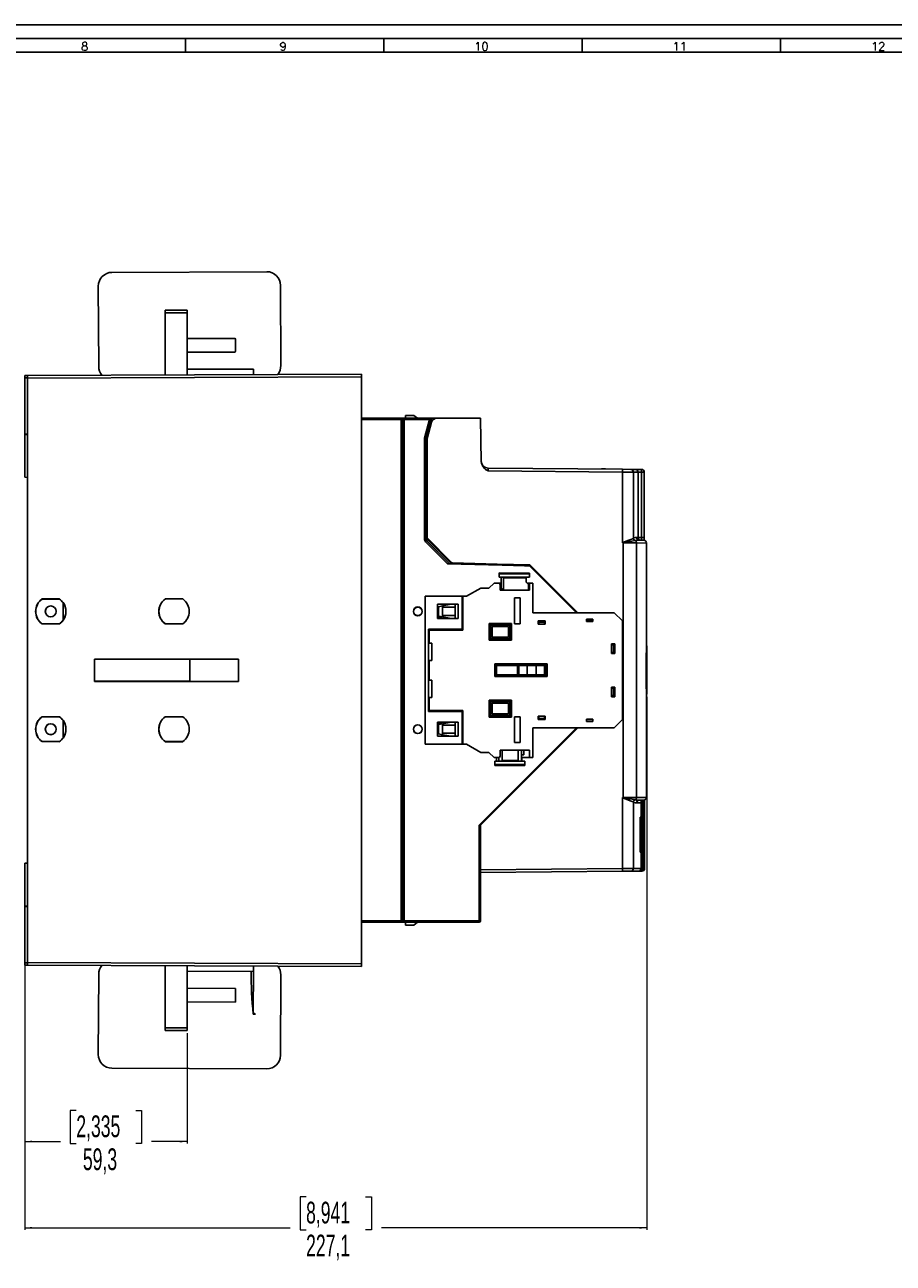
# Model space of a CAD drawing. Header units: millimetres. Extents: x 0 to 1189, y 0 to 841.
# Tile 19 of 21: x 546 to 863, y 389 to 841. Entities that reach past the tile are written whole.
import ezdxf

# ---------------------------------------------------------------- set-up
doc = ezdxf.new("R2010")
doc.units = ezdxf.units.MM
doc.layers.add('FORMATO', color=7, linetype='Continuous')
doc.styles.add('SLDTEXTSTYLE0', font='ROMANS')
doc.styles.add('SLDTEXTSTYLE1', font='TXT', dxfattribs={"width": 0.605})
doc.dimstyles.new('SLDDIMSTYLE2', dxfattribs={"dimtxt": 7.704956, "dimasz": 2.7, "dimexe": 0, "dimexo": 0.0625, "dimgap": 1.926239, "dimtad": 0, "dimrnd": 1e-09, "dimzin": 12, "dimdsep": 46, "dimtxsty": 'SLDTEXTSTYLE1', "dimsah": 1, "dimcen": 0.09, "dimadec": 0, "dimazin": 3, "dimtfac": 1, "dimtdec": 3, "dimtofl": 0, "dimtmove": 0, "dimatfit": 3, "dimfxl": 0, "dimfrac": 2, "dimtolj": 1, "dimtzin": 12, "dimarcsym": 0})

# ---------------------------------------------------------------- blocks, each defined once
blk = doc.blocks.new('_D_6')
at = {"color": 7, "linetype": 'Continuous', "lineweight": 18}
for p, q in [((772.91, 595.62), (772.91, 401.1)), ((545.81, 518.32), (545.81, 401.1)), ((648.52, 413.14), (646.34, 413.14)), ((646.34, 413.14), (646.34, 401.15)), ((670.21, 413.14), (672.38, 413.14)), ((672.38, 413.14), (672.38, 401.15)), ((545.81, 401.85), (642.73, 401.85)), ((646.34, 401.15), (648.52, 401.15)), ((672.38, 401.15), (670.21, 401.15)), ((772.91, 401.85), (676, 401.85))]:
    blk.add_line(p, q, dxfattribs=at)
for points in [[(545.81, 401.85), (548.51, 401.5), (548.51, 402.2)], [(772.91, 401.85), (770.21, 402.2), (770.21, 401.5)]]:
    blk.add_solid(points, dxfattribs=at)
at = {"color": 7, "linetype": 'Continuous', "lineweight": 18, "char_height": 7.937, "attachment_point": 1, "style": 'SLDTEXTSTYLE1'}
for s, insert in [('8,941', (648.52, 411.38)), ('227,1', (648.52, 399.35))]:
    blk.add_mtext(s, dxfattribs=dict(at, insert=insert))
blk = doc.blocks.new('_D_7')
at = {"color": 7, "linetype": 'Continuous', "lineweight": 18}
for p, q in [((545.81, 497.59), (545.81, 432.6)), ((605.11, 472.87), (605.11, 432.6)), ((564.62, 444.64), (562.44, 444.64)), ((562.44, 444.64), (562.44, 432.65)), ((586.31, 444.64), (588.48, 444.64)), ((588.48, 444.64), (588.48, 432.65)), ((545.81, 433.35), (558.83, 433.35)), ((562.44, 432.65), (564.62, 432.65)), ((588.48, 432.65), (586.31, 432.65)), ((605.11, 433.35), (592.1, 433.35))]:
    blk.add_line(p, q, dxfattribs=at)
for points in [[(545.81, 433.35), (548.51, 433), (548.51, 433.7)], [(605.11, 433.35), (602.41, 433.7), (602.41, 433)]]:
    blk.add_solid(points, dxfattribs=at)
at = {"color": 7, "linetype": 'Continuous', "lineweight": 18, "char_height": 7.937, "attachment_point": 1, "style": 'SLDTEXTSTYLE1'}
for s, insert in [('2,335', (564.62, 442.88)), ('59,3', (567.03, 430.85))]:
    blk.add_mtext(s, dxfattribs=dict(at, insert=insert))

msp = doc.modelspace()

# ---------------------------------------------------------------- linework, layer by layer
at = {"color": 7, "linetype": 'Continuous', "lineweight": 25}
for p, q in [((577.65, 750.614), (634.149, 750.86)), ((572.799, 716.292), (572.671, 745.592)), ((639.299, 716.582), (639.171, 745.882)), ((597.113, 736.867), (605.113, 736.867)), ((597.113, 735.867), (597.113, 736.867)), ((605.113, 735.867), (597.113, 735.867)), ((597.113, 713.198), (597.113, 735.867)), ((605.113, 736.867), (605.113, 735.867)), ((605.113, 713.233), (605.113, 735.867)), ((622.455, 726.509), (605.113, 726.433)), ((622.448, 726.502), (605.113, 726.426)), ((622.448, 726.502), (622.455, 726.509)), ((622.756, 726.21), (622.75, 726.203)), ((622.769, 721.817), (622.75, 726.203)), ((622.776, 721.81), (622.756, 726.21)), ((605.113, 721.44), (622.47, 721.516)), ((605.113, 721.433), (622.477, 721.509)), ((622.477, 721.509), (622.47, 721.516)), ((622.769, 721.817), (622.776, 721.81)), ((605.113, 715.233), (629.304, 715.339)), ((629.304, 715.339), (629.313, 713.339)), ((545.813, 712.974), (546.813, 712.979)), ((545.813, 712.148), (545.813, 712.974)), ((545.813, 712.148), (545.813, 691.582)), ((546.813, 712.979), (668.813, 713.511)), ((546.813, 712.979), (546.813, 711.979)), ((668.813, 712.511), (546.813, 711.979)), ((546.813, 498.755), (546.813, 711.979)), ((668.813, 713.511), (668.813, 712.511)), ((668.813, 498.222), (668.813, 712.511)), ((668.813, 697.367), (683.189, 697.367)), ((683.189, 696.867), (668.813, 696.867)), ((683.189, 697.367), (683.189, 696.867)), ((683.189, 697.367), (683.307, 697.367)), ((683.189, 513.867), (683.189, 696.867)), ((683.189, 696.867), (683.689, 696.867)), ((684.307, 697.367), (683.307, 697.367)), ((683.689, 696.867), (683.689, 513.867)), ((683.807, 696.867), (683.689, 696.867)), ((683.807, 513.867), (683.807, 696.867)), ((683.807, 696.867), (684.307, 696.867)), ((684.307, 697.367), (684.307, 696.867)), ((684.307, 697.367), (693.569, 697.367)), ((684.307, 696.867), (684.307, 513.867)), ((693.569, 696.867), (684.307, 696.867)), ((684.813, 698.367), (684.813, 697.367)), ((687.813, 698.367), (684.813, 698.367)), ((689.213, 697.367), (687.813, 698.367)), ((691.771, 690.158), (693.569, 696.867)), ((694.052, 696.737), (692.254, 690.029)), ((692.313, 690.021), (694.113, 696.737)), ((693.569, 697.367), (693.569, 696.867)), ((693.569, 697.367), (693.63, 697.367)), ((694.052, 696.737), (693.569, 696.867)), ((693.768, 697.367), (693.63, 697.367)), ((696.248, 697.367), (693.768, 697.367)), ((694.113, 696.737), (694.052, 696.737)), ((694.665, 696.867), (694.113, 696.737)), ((712.213, 697.367), (696.248, 697.367)), ((712.491, 681.476), (712.213, 697.367)), ((692.687, 689.966), (694.273, 695.884)), ((694.316, 695.884), (692.731, 689.966)), ((694.273, 695.884), (694.333, 695.944)), ((694.273, 695.884), (694.316, 695.884)), ((545.813, 691.417), (545.813, 691.582)), ((545.813, 691.417), (545.813, 675.811)), ((691.72, 653.284), (691.72, 689.77)), ((691.72, 689.77), (692.22, 689.77)), ((691.771, 690.158), (692.254, 690.029)), ((692.22, 689.77), (692.22, 653.284)), ((692.279, 689.762), (692.22, 689.77)), ((692.254, 690.029), (692.313, 690.021)), ((692.279, 660.86), (692.279, 689.762)), ((692.669, 660.38), (692.67, 689.837)), ((692.67, 689.837), (692.687, 689.966)), ((692.67, 689.837), (692.713, 689.837)), ((692.687, 689.966), (692.731, 689.966)), ((692.713, 689.837), (692.713, 653.667)), ((714.966, 679.173), (764.083, 678.744)), ((764.083, 677.744), (715.027, 678.172)), ((756.396, 678.867), (757.813, 678.867)), ((756.396, 678.811), (756.396, 678.867)), ((757.813, 678.867), (757.813, 678.799)), ((764.083, 678.744), (767.053, 678.718)), ((767.053, 678.718), (768.726, 678.703)), ((768.726, 678.703), (771.006, 678.684)), ((769.454, 678.376), (769.372, 678.376)), ((769.454, 678.347), (769.454, 678.376)), ((545.813, 675.811), (546.813, 675.794)), ((764.083, 651.895), (764.083, 677.744)), ((768.043, 677.718), (764.083, 677.744)), ((768.043, 677.718), (768.043, 653.609)), ((769.717, 677.703), (768.043, 677.718)), ((769.717, 653.837), (769.717, 677.703)), ((769.717, 653.837), (769.717, 677.703)), ((769.717, 677.703), (769.717, 677.703)), ((771.006, 653.835), (771.006, 677.684)), ((771.997, 653.835), (771.997, 677.684)), ((692.24, 660.821), (692.279, 660.86)), ((692.24, 660.821), (692.24, 656.913)), ((692.279, 656.873), (692.24, 656.913)), ((692.279, 653.308), (692.279, 656.873)), ((692.669, 653.667), (692.669, 657.351)), ((691.72, 653.284), (692.22, 653.284)), ((692.159, 652.223), (692.513, 652.577)), ((700.125, 644.257), (692.159, 652.223)), ((692.22, 653.284), (692.279, 653.308)), ((692.779, 653.308), (692.279, 653.308)), ((692.572, 652.601), (692.513, 652.577)), ((692.513, 652.577), (700.849, 644.24)), ((692.925, 652.955), (692.572, 652.601)), ((700.915, 644.258), (692.572, 652.601)), ((692.669, 653.667), (692.713, 653.667)), ((701.6, 644.736), (692.669, 653.667)), ((692.713, 653.667), (701.645, 644.736)), ((692.925, 652.955), (701.639, 644.241)), ((764.276, 651.893), (764.083, 651.895)), ((764.276, 558.923), (764.276, 651.893)), ((769.21, 651.859), (764.276, 651.893)), ((768.043, 653.609), (768.083, 653.659)), ((768.648, 652.759), (768.572, 652.734)), ((769.175, 653.842), (769.717, 653.837)), ((769.21, 651.859), (769.21, 558.958)), ((770.165, 652.842), (771.822, 652.827)), ((772.813, 615.358), (772.813, 651.827)), ((730.108, 643.472), (700.125, 644.257)), ((700.915, 644.258), (700.849, 644.24)), ((701.6, 644.736), (701.645, 644.736)), ((701.639, 644.241), (717.905, 643.815)), ((701.941, 644.589), (701.985, 644.589)), ((718.25, 644.162), (701.941, 644.589)), ((701.985, 644.589), (718.293, 644.162)), ((712.213, 643.976), (712.213, 644.32)), ((728.314, 643.554), (712.213, 643.976)), ((717.905, 643.815), (712.213, 643.976)), ((718.25, 644.162), (718.293, 644.162)), ((718.293, 644.162), (730.231, 643.85)), ((730.077, 643.503), (728.314, 643.554)), ((730.077, 643.503), (730.108, 643.472)), ((747.213, 626.367), (730.108, 643.472)), ((730.231, 643.85), (747.713, 626.367)), ((730.038, 640.857), (719.038, 640.886)), ((719.038, 640.586), (719.038, 640.886)), ((719.038, 640.586), (719.038, 639.394)), ((730.038, 640.557), (719.038, 640.586)), ((719.038, 639.394), (728.838, 639.368)), ((719.688, 635.291), (719.688, 639.392)), ((720.57, 639.39), (720.579, 639.39)), ((720.57, 634.567), (720.57, 639.39)), ((720.588, 639.138), (720.588, 639.39)), ((722.732, 639.124), (720.588, 639.138)), ((727.638, 639.098), (722.732, 639.124)), ((727.638, 639.098), (727.638, 639.094)), ((728.838, 639.086), (727.638, 639.094)), ((728.838, 639.412), (730.038, 639.415)), ((728.838, 639.412), (728.838, 639.368)), ((728.838, 639.368), (728.838, 639.086)), ((728.838, 639.086), (728.838, 637.586)), ((729.738, 636.686), (728.838, 637.586)), ((730.038, 640.857), (730.038, 640.557)), ((730.038, 639.415), (730.038, 640.557)), ((707.092, 632.367), (712.288, 635.367)), ((712.288, 635.367), (715.288, 635.367)), ((717.138, 637.217), (715.288, 635.367)), ((717.138, 637.217), (719.088, 637.217)), ((719.688, 637.217), (719.088, 637.217)), ((719.088, 637.217), (719.438, 636.611)), ((719.438, 636.611), (719.438, 634.567)), ((730.088, 634.567), (719.438, 634.567)), ((719.688, 635.291), (720.408, 634.567)), ((730.088, 637.217), (729.207, 637.217)), ((729.738, 636.686), (729.738, 634.567)), ((730.088, 637.217), (730.088, 634.567)), ((730.088, 637.217), (731.288, 637.217)), ((731.288, 637.217), (731.288, 626.367)), ((558.493, 631.42), (552.135, 631.419)), ((552.151, 631.367), (552.135, 631.419)), ((558.476, 631.367), (552.151, 631.367)), ((558.476, 631.367), (558.493, 631.42)), ((559.813, 623.655), (559.813, 630.078)), ((603.494, 631.424), (597.133, 631.424)), ((597.142, 631.395), (597.133, 631.424)), ((597.142, 631.395), (603.485, 631.395)), ((603.485, 631.395), (603.494, 631.424)), ((691.988, 632.367), (691.988, 578.367)), ((705.488, 632.367), (691.988, 632.367)), ((696.488, 629.467), (696.488, 624.267)), ((703.988, 629.467), (696.488, 629.467)), ((696.525, 629.467), (696.525, 624.767)), ((696.888, 628.57), (696.537, 628.501)), ((696.54, 628.502), (696.54, 629.467)), ((696.888, 628.57), (698.388, 628.865)), ((696.888, 625.163), (696.888, 628.57)), ((701.451, 629.467), (698.388, 628.865)), ((698.388, 628.865), (698.388, 628.365)), ((699.987, 629.467), (699.987, 629.179)), ((699.997, 629.181), (699.997, 629.467)), ((700.509, 629.467), (700.509, 629.282)), ((702.988, 624.267), (702.988, 629.467)), ((703.988, 629.467), (703.988, 624.267)), ((705.488, 620.367), (705.488, 632.367)), ((705.788, 632.367), (705.488, 632.367)), ((705.788, 632.017), (705.488, 632.017)), ((705.788, 631.767), (705.488, 631.767)), ((705.788, 631.517), (705.488, 631.517)), ((705.788, 620.067), (705.788, 632.367)), ((705.788, 632.367), (707.092, 632.367)), ((724.588, 631.767), (726.688, 631.767)), ((724.588, 622.317), (724.588, 631.767)), ((726.688, 631.767), (726.688, 622.317)), ((696.488, 624.267), (703.988, 624.267)), ((696.525, 624.767), (696.54, 624.774)), ((698.525, 624.267), (696.525, 624.767)), ((696.888, 625.163), (696.537, 625.232)), ((696.54, 624.774), (696.54, 625.232)), ((696.54, 624.774), (698.54, 624.274)), ((698.388, 624.869), (696.888, 625.163)), ((698.388, 628.365), (702.988, 628.365)), ((698.388, 628.365), (698.388, 625.369)), ((698.388, 625.369), (698.388, 624.869)), ((702.988, 625.369), (698.388, 625.369)), ((698.388, 624.869), (701.451, 624.267)), ((698.54, 624.274), (698.525, 624.267)), ((699.987, 624.274), (698.54, 624.274)), ((699.987, 624.554), (699.987, 624.274)), ((699.987, 624.274), (699.997, 624.269)), ((699.997, 624.269), (699.997, 624.552)), ((700.509, 624.267), (699.997, 624.269)), ((700.509, 624.452), (700.509, 624.267)), ((731.288, 626.367), (760.988, 626.367)), ((750.938, 624.067), (753.238, 624.067)), ((750.938, 623.167), (750.938, 624.067)), ((753.238, 624.067), (753.238, 623.167)), ((763.988, 623.367), (760.988, 626.367)), ((552.151, 622.367), (552.135, 622.314)), ((552.135, 622.314), (558.493, 622.313)), ((552.151, 622.367), (558.476, 622.367)), ((558.476, 622.367), (558.493, 622.313)), ((597.142, 622.338), (597.133, 622.31)), ((597.133, 622.31), (603.494, 622.309)), ((603.485, 622.338), (597.142, 622.338)), ((603.485, 622.338), (603.494, 622.309)), ((693.188, 620.367), (705.488, 620.367)), ((693.188, 620.367), (693.188, 590.367)), ((693.488, 620.067), (693.488, 615.317)), ((693.488, 620.067), (705.788, 620.067)), ((715.368, 622.417), (723.568, 622.417)), ((715.368, 616.317), (715.368, 622.417)), ((715.668, 622.117), (715.368, 622.417)), ((723.268, 622.117), (715.668, 622.117)), ((715.668, 622.117), (715.668, 616.617)), ((715.968, 621.817), (715.968, 616.917)), ((722.968, 621.817), (715.968, 621.817)), ((722.468, 621.317), (716.468, 621.317)), ((716.468, 621.317), (716.468, 617.417)), ((722.468, 617.417), (722.468, 621.317)), ((722.968, 616.917), (722.968, 621.817)), ((723.568, 622.417), (723.268, 622.117)), ((723.268, 616.617), (723.268, 622.117)), ((723.568, 622.417), (723.568, 616.317)), ((726.688, 622.317), (724.588, 622.317)), ((733.288, 623.367), (735.788, 623.367)), ((733.288, 622.167), (733.288, 623.367)), ((733.288, 622.567), (733.538, 622.567)), ((735.788, 622.167), (733.288, 622.167)), ((733.538, 622.967), (735.538, 622.967)), ((733.538, 622.167), (733.538, 622.967)), ((735.538, 622.967), (735.538, 622.167)), ((735.538, 622.567), (735.788, 622.567)), ((735.788, 623.367), (735.788, 622.167)), ((753.238, 623.367), (750.938, 623.367)), ((750.938, 623.167), (753.238, 623.167)), ((751.338, 623.367), (751.338, 623.167)), ((752.838, 623.367), (752.838, 623.167)), ((763.988, 623.367), (763.988, 587.367)), ((693.488, 615.317), (694.388, 615.317)), ((694.388, 615.317), (694.388, 608.917)), ((715.368, 616.317), (715.668, 616.617)), ((723.568, 616.317), (715.368, 616.317)), ((715.668, 616.617), (723.268, 616.617)), ((715.968, 616.917), (722.968, 616.917)), ((716.468, 617.417), (722.468, 617.417)), ((723.568, 616.317), (723.268, 616.617)), ((759.988, 615.017), (761.288, 615.017)), ((759.988, 611.517), (759.988, 615.017)), ((761.188, 614.867), (759.988, 614.867)), ((761.188, 611.667), (761.188, 614.867)), ((761.288, 615.017), (761.288, 611.517)), ((759.988, 614.617), (760.788, 614.617)), ((759.988, 611.917), (760.788, 611.917)), ((759.988, 611.667), (761.188, 611.667)), ((761.288, 611.517), (759.988, 611.517)), ((760.788, 611.917), (760.788, 614.617)), ((772.914, 596.666), (772.914, 614.103)), ((623.873, 609.426), (571.259, 609.421)), ((571.259, 609.421), (571.259, 601.312)), ((571.285, 609.395), (571.259, 609.421)), ((571.285, 609.395), (606.063, 609.395)), ((571.285, 601.338), (571.285, 609.395)), ((623.849, 609.402), (606.063, 609.402)), ((606.063, 609.402), (606.063, 601.332)), ((623.849, 609.402), (623.873, 609.426)), ((623.849, 601.332), (623.849, 609.402)), ((623.873, 601.308), (623.873, 609.426)), ((693.488, 608.917), (693.488, 601.817)), ((694.388, 608.917), (693.488, 608.917)), ((717.488, 607.667), (736.488, 607.667)), ((717.488, 603.067), (717.488, 607.667)), ((717.988, 607.167), (717.488, 607.667)), ((735.988, 607.167), (717.988, 607.167)), ((717.988, 607.167), (717.988, 603.567)), ((717.988, 607.067), (725.769, 607.067)), ((725.769, 603.567), (725.769, 607.167)), ((726.248, 607.067), (726.248, 603.667)), ((735.548, 607.067), (726.248, 607.067)), ((729.248, 607.067), (729.248, 603.667)), ((732.548, 607.067), (732.548, 603.667)), ((735.548, 607.067), (735.548, 603.667)), ((736.488, 607.667), (735.988, 607.167)), ((735.988, 603.567), (735.988, 607.167)), ((736.488, 607.667), (736.488, 603.067)), ((571.285, 601.338), (571.259, 601.312)), ((571.259, 601.312), (623.873, 601.308)), ((606.063, 601.338), (571.285, 601.338)), ((606.063, 601.332), (623.849, 601.332)), ((623.849, 601.332), (623.873, 601.308)), ((693.488, 601.817), (694.388, 601.817)), ((694.388, 601.817), (694.388, 595.417)), ((717.988, 603.567), (717.488, 603.067)), ((736.488, 603.067), (717.488, 603.067)), ((725.769, 603.667), (717.988, 603.667)), ((717.988, 603.567), (735.988, 603.567)), ((726.248, 603.667), (735.548, 603.667)), ((736.488, 603.067), (735.988, 603.567)), ((759.988, 599.217), (761.288, 599.217)), ((759.988, 599.217), (759.988, 595.717)), ((761.188, 599.067), (759.988, 599.067)), ((759.988, 598.817), (760.788, 598.817)), ((760.788, 598.817), (760.788, 596.117)), ((761.188, 595.867), (761.188, 599.067)), ((761.288, 599.217), (761.288, 595.717)), ((693.488, 595.417), (693.488, 590.667)), ((694.388, 595.417), (693.488, 595.417)), ((715.368, 594.417), (723.568, 594.417)), ((715.368, 588.317), (715.368, 594.417)), ((715.368, 594.417), (715.668, 594.117)), ((723.268, 594.117), (715.668, 594.117)), ((715.668, 594.117), (715.668, 588.617)), ((722.968, 593.817), (715.968, 593.817)), ((715.968, 593.817), (715.968, 588.917)), ((716.468, 593.317), (716.468, 589.417)), ((722.468, 593.317), (716.468, 593.317)), ((722.468, 589.417), (722.468, 593.317)), ((722.968, 588.917), (722.968, 593.817)), ((723.268, 594.117), (723.568, 594.417)), ((723.268, 588.617), (723.268, 594.117)), ((723.568, 594.417), (723.568, 588.317)), ((759.988, 596.117), (760.788, 596.117)), ((759.988, 595.867), (761.188, 595.867)), ((761.288, 595.717), (759.988, 595.717)), ((772.813, 558.989), (772.813, 595.376)), ((558.493, 588.42), (552.135, 588.419)), ((552.151, 588.367), (552.135, 588.419)), ((558.476, 588.367), (552.151, 588.367)), ((558.476, 588.367), (558.493, 588.42)), ((603.494, 588.424), (597.133, 588.424)), ((597.142, 588.395), (597.133, 588.424)), ((597.142, 588.395), (603.485, 588.395)), ((603.485, 588.395), (603.494, 588.424)), ((705.488, 590.367), (693.188, 590.367)), ((705.788, 590.667), (693.488, 590.667)), ((705.488, 578.367), (705.488, 590.367)), ((705.788, 578.367), (705.788, 590.667)), ((715.368, 588.317), (715.668, 588.617)), ((723.568, 588.317), (715.368, 588.317)), ((715.668, 588.617), (723.268, 588.617)), ((715.968, 588.917), (722.968, 588.917)), ((716.468, 589.417), (722.468, 589.417)), ((723.268, 588.617), (723.568, 588.317)), ((724.588, 588.417), (726.688, 588.417)), ((724.588, 578.967), (724.588, 588.417)), ((726.688, 588.417), (726.688, 578.967)), ((733.288, 587.367), (733.288, 588.567)), ((733.288, 588.567), (735.788, 588.567)), ((733.538, 588.207), (733.288, 588.207)), ((733.538, 587.767), (733.538, 588.567)), ((735.538, 587.767), (733.538, 587.767)), ((735.538, 588.567), (735.538, 587.767)), ((735.788, 588.207), (735.538, 588.207)), ((735.788, 588.567), (735.788, 587.367)), ((559.813, 580.655), (559.813, 587.078)), ((696.488, 586.467), (696.488, 581.267)), ((703.988, 586.467), (696.488, 586.467)), ((696.525, 585.967), (698.525, 586.467)), ((696.525, 585.967), (696.525, 581.267)), ((696.54, 585.959), (696.525, 585.967)), ((696.537, 585.501), (696.888, 585.57)), ((698.54, 586.459), (696.54, 585.959)), ((696.54, 585.502), (696.54, 585.959)), ((696.888, 585.57), (698.388, 585.865)), ((696.888, 582.163), (696.888, 585.57)), ((701.451, 586.467), (698.388, 585.865)), ((698.388, 585.865), (698.388, 585.365)), ((698.388, 585.365), (702.988, 585.365)), ((698.388, 585.365), (698.388, 582.369)), ((698.525, 586.467), (698.54, 586.459)), ((699.987, 586.459), (698.54, 586.459)), ((699.987, 586.459), (699.997, 586.465)), ((699.987, 586.459), (699.987, 586.179)), ((699.997, 586.465), (700.509, 586.467)), ((699.997, 586.181), (699.997, 586.465)), ((700.509, 586.467), (700.509, 586.282)), ((702.988, 581.267), (702.988, 586.467)), ((703.988, 586.467), (703.988, 581.267)), ((711.713, 548.867), (747.213, 584.367)), ((747.713, 584.367), (712.213, 548.867)), ((760.988, 584.367), (731.288, 584.367)), ((731.288, 584.367), (731.288, 573.517)), ((735.788, 587.367), (733.288, 587.367)), ((750.938, 586.667), (750.938, 587.567)), ((753.238, 587.567), (750.938, 587.567)), ((750.938, 587.367), (753.238, 587.367)), ((753.238, 586.667), (750.938, 586.667)), ((751.338, 587.367), (751.338, 587.567)), ((752.838, 587.367), (752.838, 587.567)), ((753.238, 587.567), (753.238, 586.667)), ((760.988, 584.367), (763.988, 587.367)), ((552.151, 579.367), (552.135, 579.314)), ((552.135, 579.314), (558.493, 579.313)), ((552.151, 579.367), (558.476, 579.367)), ((558.476, 579.367), (558.493, 579.313)), ((597.142, 579.338), (597.133, 579.31)), ((597.133, 579.31), (603.494, 579.309)), ((603.485, 579.338), (597.142, 579.338)), ((603.485, 579.338), (603.494, 579.309)), ((696.488, 581.267), (703.988, 581.267)), ((696.537, 582.232), (696.888, 582.163)), ((696.54, 581.267), (696.54, 582.232)), ((698.388, 581.869), (696.888, 582.163)), ((698.388, 582.369), (698.388, 581.869)), ((702.988, 582.369), (698.388, 582.369)), ((698.388, 581.869), (701.451, 581.267)), ((699.987, 581.554), (699.987, 581.267)), ((699.997, 581.267), (699.997, 581.552)), ((700.509, 581.452), (700.509, 581.267)), ((705.788, 579.217), (705.488, 579.217)), ((705.788, 578.967), (705.488, 578.967)), ((705.788, 578.717), (705.488, 578.717)), ((726.688, 578.967), (724.588, 578.967)), ((691.988, 578.367), (705.488, 578.367)), ((705.488, 578.367), (705.788, 578.367)), ((707.092, 578.367), (705.788, 578.367)), ((712.288, 575.367), (707.092, 578.367)), ((715.288, 575.367), (712.288, 575.367)), ((715.288, 575.367), (717.138, 573.517)), ((719.438, 576.167), (730.088, 576.167)), ((719.438, 576.167), (719.438, 574.123)), ((720.126, 576.167), (720.126, 572.467)), ((725.976, 572.467), (725.976, 576.167)), ((727.176, 576.167), (727.176, 572.167)), ((728.076, 574.467), (727.176, 574.467)), ((728.076, 576.167), (728.076, 574.467)), ((730.088, 576.167), (730.088, 573.517)), ((719.088, 573.517), (717.138, 573.517)), ((728.376, 572.167), (717.376, 572.167)), ((717.376, 572.167), (717.376, 570.967)), ((717.376, 570.967), (728.376, 570.967)), ((717.376, 570.667), (717.376, 570.967)), ((717.376, 570.667), (728.376, 570.667)), ((718.026, 572.167), (718.026, 573.517)), ((718.926, 573.517), (718.926, 572.167)), ((719.438, 574.123), (719.088, 573.517)), ((720.126, 572.467), (725.976, 572.467)), ((721.018, 570.667), (721.018, 570.571)), ((721.018, 570.571), (721.018, 570.667)), ((727.309, 570.571), (721.018, 570.571)), ((727.176, 573.517), (730.088, 573.517)), ((727.292, 573.517), (727.292, 572.167)), ((727.309, 572.167), (727.309, 573.517)), ((727.309, 570.571), (727.309, 570.667)), ((727.309, 570.667), (727.309, 570.571)), ((728.376, 570.967), (728.376, 572.167)), ((728.376, 570.967), (728.376, 570.667)), ((731.288, 573.517), (730.088, 573.517)), ((764.083, 558.921), (764.276, 558.923)), ((764.083, 532.99), (764.083, 558.921)), ((764.276, 558.923), (769.21, 558.958)), ((768.043, 557.208), (768.043, 533.015)), ((768.083, 557.157), (768.043, 557.208)), ((768.572, 558.082), (768.648, 558.057)), ((770.725, 556.988), (769.175, 556.975)), ((771.822, 557.989), (770.165, 557.975)), ((770.813, 557.085), (770.836, 557.245)), ((770.813, 533.051), (770.813, 557.085)), ((771.46, 557.483), (771.46, 533.051)), ((772.106, 557.483), (772.105, 557.483)), ((772.106, 533.051), (772.106, 557.483)), ((770.547, 551.609), (770.547, 551.613)), ((711.713, 513.867), (711.713, 548.867)), ((712.213, 549.367), (712.213, 548.867)), ((712.213, 548.867), (712.213, 532.537)), ((546.813, 534.94), (545.813, 534.922)), ((545.813, 534.922), (545.813, 519.316)), ((712.213, 532.537), (764.083, 532.99)), ((712.213, 531.795), (712.213, 532.537)), ((764.083, 531.99), (712.213, 531.537)), ((712.213, 531.795), (712.213, 513.867)), ((764.083, 532.99), (768.043, 533.015)), ((767.053, 532.016), (764.083, 531.99)), ((769.822, 532.04), (767.053, 532.016)), ((768.043, 533.015), (770.813, 533.04)), ((771.115, 532.051), (769.822, 532.04)), ((770.358, 532.221), (770.472, 532.287)), ((770.813, 533.04), (770.813, 533.051)), ((770.813, 533.051), (771.46, 533.051)), ((771.46, 533.051), (771.46, 533.045)), ((545.813, 519.151), (545.813, 519.316)), ((545.813, 519.151), (545.813, 498.585)), ((668.813, 513.867), (683.189, 513.867)), ((683.189, 513.367), (668.813, 513.367)), ((683.189, 513.867), (683.689, 513.867)), ((683.189, 513.867), (683.189, 513.367)), ((683.307, 513.367), (683.189, 513.367)), ((683.307, 513.367), (684.307, 513.367)), ((683.689, 513.867), (683.807, 513.867)), ((683.807, 513.867), (684.307, 513.867)), ((684.307, 513.367), (684.307, 513.867)), ((684.307, 513.867), (711.713, 513.867)), ((711.713, 513.367), (684.307, 513.367)), ((684.813, 513.367), (684.813, 512.367)), ((687.813, 512.367), (684.813, 512.367)), ((687.813, 512.367), (689.213, 513.367)), ((712.213, 513.867), (711.713, 513.867)), ((711.713, 513.367), (711.713, 513.867)), ((545.813, 497.759), (545.813, 498.585)), ((546.813, 497.755), (545.813, 497.759)), ((546.813, 498.755), (668.813, 498.222)), ((546.813, 498.755), (546.813, 497.755)), ((668.813, 497.222), (546.813, 497.755)), ((597.113, 497.535), (597.113, 474.867)), ((605.113, 497.5), (605.113, 474.867)), ((629.313, 497.395), (629.304, 495.395)), ((668.813, 498.222), (668.813, 497.222)), ((572.671, 465.142), (572.799, 494.441)), ((605.113, 495.5), (629.304, 495.395)), ((629.304, 495.395), (629.24, 480.695)), ((639.171, 464.851), (639.299, 494.151)), ((605.113, 489.3), (622.777, 489.223)), ((605.113, 489.293), (622.77, 489.216)), ((622.77, 489.216), (622.748, 484.23)), ((622.777, 489.223), (622.755, 484.223)), ((622.77, 489.216), (622.777, 489.223)), ((622.748, 484.23), (605.113, 484.307)), ((622.755, 484.223), (605.113, 484.3)), ((622.748, 484.23), (622.755, 484.223)), ((630.036, 479.891), (629.236, 479.895)), ((597.113, 474.867), (605.113, 474.867)), ((597.113, 473.867), (597.113, 474.867)), ((605.113, 474.867), (605.113, 473.867)), ((605.113, 473.867), (597.113, 473.867)), ((577.65, 460.12), (634.149, 459.873))]:
    msp.add_line(p, q, dxfattribs=at)
at = {"color": 1, "linetype": 'Continuous', "lineweight": 25}
for p, q in [((546.813, 712.152), (545.813, 712.148)), ((694.665, 696.867), (694.543, 696.412)), ((545.813, 691.582), (546.813, 691.583)), ((546.813, 691.418), (545.813, 691.417)), ((692.67, 689.762), (692.279, 689.762)), ((692.68, 689.923), (692.313, 690.021)), ((771.006, 677.684), (769.717, 677.695)), ((771.006, 677.684), (771.997, 677.684)), ((692.279, 660.86), (692.669, 660.86)), ((692.669, 656.873), (692.279, 656.873)), ((692.779, 653.557), (692.779, 653.308)), ((772.813, 651.827), (769.21, 651.859)), ((769.717, 653.846), (771.006, 653.835)), ((771.006, 653.835), (771.997, 653.835)), ((769.21, 558.958), (772.813, 558.989)), ((771.468, 557.483), (772.106, 557.483)), ((770.536, 551.466), (770.557, 551.753)), ((770.557, 551.753), (770.569, 551.786)), ((770.574, 539.053), (770.563, 539.02)), ((771.46, 533.051), (772.106, 533.051)), ((545.813, 519.316), (546.813, 519.316)), ((546.813, 519.151), (545.813, 519.151)), ((545.813, 498.585), (546.813, 498.581))]:
    msp.add_line(p, q, dxfattribs=at)
at = {"color": 7, "linetype": 'Continuous', "lineweight": 25, "flags": 128}
for points in [[(769.454, 678.347), (769.402, 678.365), (769.372, 678.376)], [(764.083, 651.895), (764.093, 651.903), (764.238, 652.016)], [(764.276, 651.955), (764.096, 651.899), (764.083, 651.895)], [(764.238, 652.016), (764.733, 652.258), (766.007, 652.71), (767.05, 653.082), (767.752, 653.383), (768.026, 653.578), (768.043, 653.609)], [(764.276, 651.955), (764.276, 651.947), (764.276, 651.939), (764.276, 651.932), (764.276, 651.924), (764.276, 651.916), (764.276, 651.909), (764.276, 651.901), (764.276, 651.893)], [(770.165, 652.842), (769.928, 652.842), (769.171, 652.804)], [(772.813, 595.376), (772.81, 595.521), (772.8, 595.96), (772.79, 596.436), (772.778, 597.04), (772.765, 597.771), (772.741, 599.231), (772.73, 600.059), (772.72, 600.953), (772.704, 603.082), (772.698, 605.337), (772.704, 607.638), (772.711, 608.717), (772.72, 609.741), (772.741, 611.486), (772.753, 612.251), (772.764, 612.943), (772.784, 614.003), (772.8, 614.768), (772.81, 615.211), (772.813, 615.358), (772.813, 615.358)], [(772.914, 614.103), (772.914, 614.115), (772.909, 613.858), (772.894, 613.118), (772.878, 612.186), (772.858, 610.872), (772.845, 609.743), (772.832, 608.392), (772.822, 606.274), (772.823, 604.04), (772.834, 602.074), (772.858, 599.868), (772.875, 598.729), (772.89, 597.828), (772.905, 597.044), (772.913, 596.657), (772.913, 596.666)], [(764.238, 558.8), (764.093, 558.914), (764.083, 558.921)], [(764.083, 558.921), (764.096, 558.917), (764.276, 558.862)], [(768.043, 557.208), (767.88, 557.361), (767.265, 557.651), (766.261, 558.018), (765.004, 558.456), (764.238, 558.8)], [(764.276, 558.862), (764.276, 558.869), (764.276, 558.877), (764.276, 558.885), (764.276, 558.892), (764.276, 558.9), (764.276, 558.908), (764.276, 558.915), (764.276, 558.923)], [(764.276, 558.862), (765.077, 558.692), (766.415, 558.478), (767.538, 558.299), (768.302, 558.157), (768.572, 558.082)], [(769.129, 558.014), (769.928, 557.974), (770.165, 557.975)], [(770.813, 557.085), (770.811, 557.054), (770.725, 556.988)], [(770.813, 557.085), (770.871, 557.258), (770.977, 557.361), (771.189, 557.449), (771.46, 557.483)], [(771.46, 557.483), (771.406, 557.68), (771.387, 557.851), (771.407, 557.97), (771.46, 558.026)], [(772.107, 557.559), (772.108, 557.821), (772.112, 558.041)], [(770.535, 551.416), (770.543, 551.567), (770.547, 551.609)], [(770.563, 539.02), (770.555, 538.996), (770.522, 539.619), (770.492, 540.89), (770.471, 542.666), (770.461, 544.747), (770.464, 546.897), (770.479, 548.874), (770.504, 550.457), (770.536, 551.465), (770.536, 551.466)]]:
    msp.add_lwpolyline(points, dxfattribs=at)
at = {"color": 1, "linetype": 'Continuous', "lineweight": 25, "flags": 128}
for points in [[(769.171, 652.804), (768.931, 652.793), (768.648, 652.759)], [(768.648, 558.057), (768.931, 558.024), (769.129, 558.014)], [(771.45, 557.999), (771.432, 557.982), (771.407, 557.86), (771.419, 557.691), (771.468, 557.483)]]:
    msp.add_lwpolyline(points, dxfattribs=at)
at = {"color": 7, "linetype": 'Continuous', "lineweight": 25}
for centre, radius in [((555.313, 626.867), 2), ((555.313, 626.867), 1.987), ((689.313, 626.867), 1.627), ((689.313, 626.867), 1.531), ((555.313, 583.867), 2), ((555.313, 583.867), 1.987), ((689.313, 583.867), 1.627), ((689.313, 583.867), 1.531)]:
    msp.add_circle(centre, radius, dxfattribs=at)
for centre, radius, start, end in [((577.671, 745.614), 5, 90.25, 180.25), ((634.171, 745.86), 5, 0.25, 90.25), ((577.799, 716.314), 5, 180.25, 220.04182), ((634.299, 716.561), 5, 320.45818, 0.25), ((683.189, 696.867), 0.5, 359.99755, 89.99755), ((683.307, 696.867), 0.5, 359.99755, 89.99755), ((693.569, 696.867), 0.5, 344.99978, 89.99645), ((693.63, 696.867), 0.5, 344.99978, 89.99645), ((693.476, 695.789), 1.605, 42.20034, 79.50481), ((696.248, 695.367), 2, 90, 165), ((693.279, 689.762), 1, 165.00065, 179.99935), ((693.213, 689.837), 0.5, 165, 180), ((714.988, 681.672), 2.5, 181, 269.5), ((716.409, 681.858), 3.936, 185.5626, 249.45341), ((735.433, 678.244), 28.654, 359.0002, 0.9998), ((767.043, 677.719), 0.999, 359.962, 89.46346), ((768.717, 677.703), 1, 0, 89.5), ((768.717, 677.704), 1, 359.98496, 89.48555), ((770.997, 677.684), 1, 0, 89.5), ((742.356, 678.184), 28.654, 359.0002, 0.9998), ((693.279, 653.308), 1, 180.00203, 224.99797), ((785.263, 665.095), 24.761, 211.88331, 212.05072), ((833.807, 281.084), 377.333, 99.95563, 100.61849), ((769.043, 653.616), 1, 180.43565, 241.89769), ((769.083, 651.037), 2.806, 88.12659, 110.87747), ((769.084, 653.66), 1.001, 180.05721, 244.17412), ((768.209, 651.86), 1, 359.93685, 63.99859), ((770.174, 653.841), 1, 179.97753, 269.4784), ((770.716, 653.837), 1, 179.98496, 269.48555), ((774.288, 653.619), 3.29, 176.23927, 193.80552), ((771.813, 651.827), 1, 0.62918, 89.5), ((800.418, 653.714), 28.421, 179.60464, 181.86973), ((701.954, 645.089), 0.5, 225.00186, 268.50064), ((701.998, 645.089), 0.5, 225, 268.5), ((555.314, 626.867), 5.553, 124.92879, 235.07121), ((555.313, 626.867), 5.5, 125.0968, 234.9032), ((555.313, 626.867), 5.5, 35.0968, 54.9032), ((555.314, 626.867), 5.553, 304.91831, 55.08169), ((555.313, 626.867), 5.528, 324.4864, 35.5136), ((600.314, 626.867), 5.557, 124.91545, 235.08455), ((600.313, 626.867), 5.528, 125.00359, 234.99641), ((600.313, 626.867), 5.528, 305.00359, 54.99641), ((600.314, 626.867), 5.557, 304.90497, 55.09503), ((555.313, 626.867), 5.5, 305.0968, 324.9032), ((772.414, 614.117), 0.5, 358.75428, 39.76627), ((555.314, 583.867), 5.553, 124.92879, 235.07121), ((555.313, 583.867), 5.5, 125.0968, 234.9032), ((555.313, 583.867), 5.5, 35.0968, 54.9032), ((555.314, 583.867), 5.553, 304.91831, 55.08169), ((600.314, 583.867), 5.557, 124.91545, 235.08455), ((600.313, 583.867), 5.528, 125.00359, 234.99641), ((600.313, 583.867), 5.528, 305.00359, 54.99641), ((600.314, 583.867), 5.557, 304.90497, 55.09503), ((555.313, 583.867), 5.528, 324.4864, 35.5136), ((555.313, 583.867), 5.5, 305.0968, 324.9032), ((785.263, 545.722), 24.761, 147.94928, 148.11669), ((769.043, 557.2), 1, 118.10231, 179.56435), ((769.084, 557.156), 1.001, 115.82588, 179.94279), ((769.083, 559.779), 2.806, 249.12253, 271.87341), ((768.209, 558.956), 1, 296.00141, 0.06315), ((770.174, 556.975), 1, 90.5216, 180.02247), ((771.725, 556.988), 1, 90.50117, 180.00121), ((771.696, 557.103), 0.878, 93.31908, 176.01078), ((771.813, 558.989), 1, 270.5, 0), ((564.434, 545.142), 206.242, 358.31871, 1.84616), ((735.433, 532.49), 28.654, 359.0002, 0.9998), ((767.043, 533.015), 0.999, 270.53654, 0.038), ((769.812, 535.535), 3.495, 270.15527, 291.93846), ((769.813, 533.04), 1, 270.5, 303.62717), ((769.813, 533.04), 1, 311.20474, 0.00353), ((770.8, 531.794), 0.592, 57.41271, 123.58729), ((771.334, 510.405), 22.641, 89.68212, 91.31788), ((771.106, 533.051), 1, 270.5, 0), ((767.381, 532.227), 3.737, 357.29793, 1.00597), ((770.46, 533.045), 1, 311.19739, 0.00243), ((683.189, 513.867), 0.5, 270.00245, 0.00245), ((683.307, 513.867), 0.5, 270.00245, 0.00245), ((711.713, 513.867), 0.5, 270, 0), ((577.799, 494.42), 5, 139.95818, 179.75), ((634.299, 494.173), 5, 359.75, 39.54182), ((776.733, 494.964), 148.265, 179.83217, 185.83345), ((622.649, 481.027), 6.684, 350.24515, 354.46467), ((630.04, 480.691), 0.8, 179.75, 269.75), ((577.671, 465.12), 5, 179.75, 269.75), ((634.171, 464.873), 5, 269.75, 359.75)]:
    msp.add_arc(centre, radius, start, end, dxfattribs=at)
at = {"color": 1, "linetype": 'Continuous', "lineweight": 25}
for centre, start, end in [((692.779, 660.86), 180.01177, 257.37432), ((692.779, 656.873), 102.62568, 179.98823)]:
    msp.add_arc(centre, 0.5, start, end, dxfattribs=at)
at = {"color": 7, "linetype": 'Continuous', "lineweight": 25}
for centre, major_axis, ratio, start_param, end_param in [((622.449, 726.202), (0.211, 0.213), 0.9987828, 5.4983961, 7.0679745), ((622.456, 726.209), (0.211, 0.213), 0.9987828, 5.4983961, 7.0679745), ((622.468, 721.816), (0.213, -0.211), 0.9987828, 5.4983961, 7.0679745), ((622.475, 721.809), (0.213, -0.211), 0.9987828, 5.4983961, 7.0679745), ((693.22, 689.77), (1.487, -0.196), 0.9999128, 3.0107042, 3.2724811), ((693.22, 689.77), (0.992, -0.131), 0.9998257, 3.0107042, 3.2724811), ((715.049, 678.172), (-0.083, 1.001), 0.0216337, 6.2812016, 7.8519218), ((692.74, 660.821), (0.354, 0.354), 0.9998287, 2.3562802, 3.9269051), ((692.74, 656.913), (0.354, -0.354), 0.9998287, 2.3562802, 3.9269051), ((693.22, 653.284), (1.386, 0.574), 0.9998996, 2.7489291, 3.5342562), ((693.22, 653.284), (0.924, 0.383), 0.9997993, 2.7489291, 3.5342562), ((693.279, 653.308), (0.462, 0.191), 0.9998996, 2.7489291, 3.5342562), ((700.123, 644.259), (0.726, -0.019), 0.0030025, 4.715553, 6.2732593), ((701.641, 644.239), (0.726, -0.019), 0.0030025, 1.5739603, 3.1316667)]:
    msp.add_ellipse(centre, major_axis=major_axis, ratio=ratio, start_param=start_param, end_param=end_param, dxfattribs=at)
at = {"layer": 'FORMATO'}
for p, q in [((1189, 841), (0, 841)), ((1184, 836), (25, 836)), ((604.44, 836), (604.44, 831)), ((676.87, 836), (676.87, 831)), ((749.3, 836), (749.3, 831)), ((821.73, 836), (821.73, 831)), ((25, 831), (1184, 831))]:
    msp.add_line(p, q, dxfattribs=at)

# ---------------------------------------------------------------- texts
at = {"layer": 'FORMATO', "char_height": 3, "attachment_point": 2, "style": 'SLDTEXTSTYLE0'}
for s, insert in [('8', (567.709, 834.6)), ('9', (640.139, 834.6)), ('10', (712.546, 834.6)), ('11', (784.976, 834.6)), ('12', (857.406, 834.6))]:
    msp.add_mtext(s, dxfattribs=dict(at, insert=insert))

# ---------------------------------------------------------------- dimensions: what is measured, and where the dimension line sits
at = {"color": 7, "linetype": 'Continuous', "lineweight": 18}
dim = msp.add_linear_dim(base=(772.914, 401.851), p1=(545.813, 519.316), p2=(772.914, 596.617), dimstyle='SLDDIMSTYLE2', dxfattribs=at)
dim.commit()
dim.dimension.update_dxf_attribs({"geometry": '_D_6', "text_midpoint": (659.364, 401.851), "dimtype": 160})
dim = msp.add_linear_dim(base=(605.113, 433.351), p1=(545.813, 498.585), p2=(605.113, 473.867), angle=0, dimstyle='SLDDIMSTYLE2', dxfattribs=at)
dim.commit()
dim.dimension.update_dxf_attribs({"geometry": '_D_7', "text_midpoint": (575.463, 433.351), "dimtype": 160})

doc.saveas('drawing.dxf')
